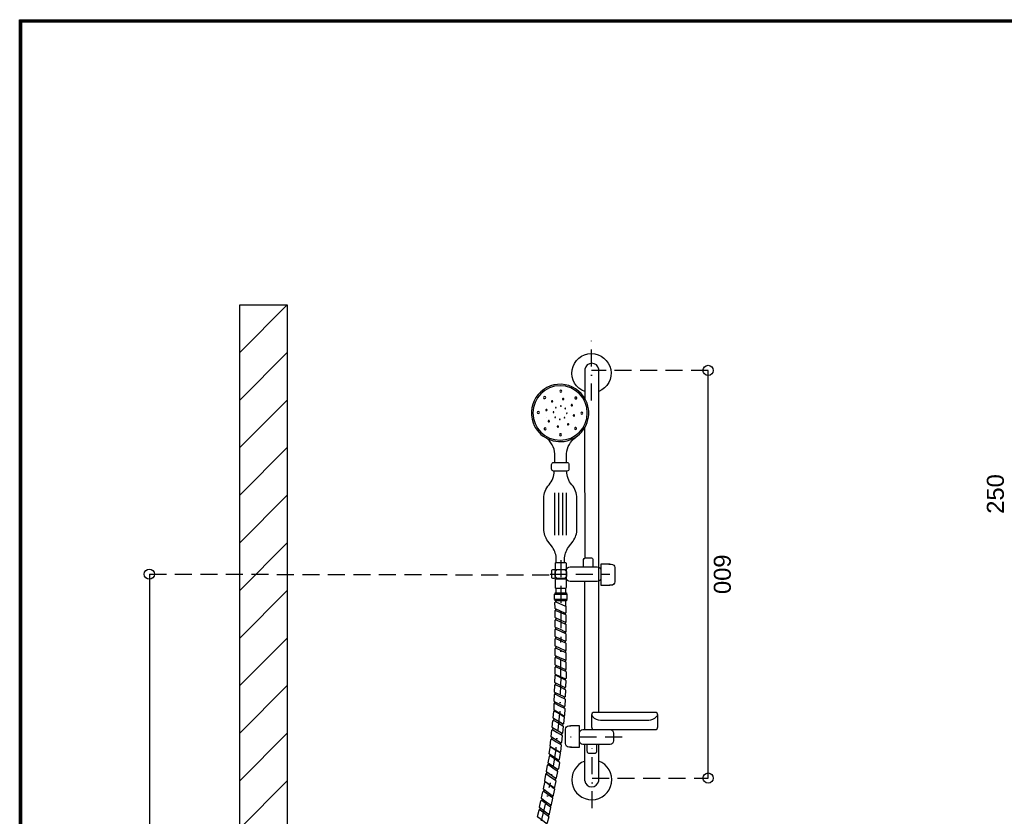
# Model space of a CAD drawing. Header units: millimetres. Extents: x -72565 to 37572, y -100 to 54284.
# Tile 28 of 32: x 6598 to 8045, y 23989 to 25161. Entities that reach past the tile are written whole.
import ezdxf
from ezdxf.enums import TextEntityAlignment as Align

# ---------------------------------------------------------------- set-up
doc = ezdxf.new("R2010")
doc.units = ezdxf.units.MM
doc.header["$LTSCALE"] = 50
doc.linetypes.add('DASHDOT', pattern=[1, 0.5, -0.25, 0, -0.25])
doc.linetypes.add('DASHED', pattern=[0.75, 0.5, -0.25])
doc.layers.add('LAYER01', color=15, linetype='Continuous')
doc.layers.add('LAYER74', color=4, linetype='DASHED')
doc.styles.get("Standard").update_dxf_attribs({"font": 'ARIAL.TTF'})

msp = doc.modelspace()

# ---------------------------------------------------------------- linework, layer by layer
at = {"layer": 'LAYER01', "color": 2, "linetype": 'Continuous'}
for points in [[(7428.3, 24613.7, -0.841513), (7438, 24669.7)], [(7438, 24669.7, -0.824384), (7448.8, 24614.1)], [(7428.3, 24070.5, 0.844089), (7438.9, 24013.6)], [(7438.9, 24013.6, 0.828812), (7448.7, 24070.5)]]:
    msp.add_lwpolyline(points, format="xyb", dxfattribs=at)
at = {"layer": 'LAYER74', "color": 1, "linetype": 'Continuous'}
for points in [[(6597.6, 21165.6), (6597.6, 25160.7), (9469.1, 25160.7), (9469.1, 21165.6)], [(6599.1, 21167.1), (6599.1, 25159.2), (9467.6, 25159.2), (9467.6, 21167.1)], [(6600.6, 21168.6), (6600.6, 25157.7), (9466.1, 25157.7), (9466.1, 21168.6)], [(7401.1, 24316), (7384.5, 24316), (7384.5, 24318.1), (7401.1, 24318.1)], [(7401.1, 24305.9), (7384.5, 24305.9), (7384.5, 24308), (7401.1, 24308)]]:
    msp.add_lwpolyline(points, close=True, dxfattribs=at)
for points in [[(6921, 24671.4), (6991, 24741.4)], [(6921, 24601.4), (6991, 24671.4)], [(7428.3, 24646.7), (7428.3, 24603.7)], [(7448.9, 24142), (7448.7, 24646.7)], [(6921, 24531.4), (6991, 24601.4)], [(7428.8, 24369.3), (7428.3, 24561)], [(6921, 24461.4), (6991, 24531.4)], [(6921, 24391.4), (6991, 24461.4)], [(7383.5, 24465), (7383.5, 24402.5)], [(7389.3, 24465), (7389.3, 24402.5)], [(7395.3, 24465), (7395.3, 24402.5)], [(7401, 24465), (7401, 24402.5)], [(6921, 24321.4), (6991, 24391.4)], [(7464.8, 24360), (7451.6, 24360), (7451.6, 24328.9), (7464.8, 24328.9)], [(7428.3, 24116.7), (7428.3, 24334.4)], [(6921, 24251.4), (6991, 24321.4)], [(7385.7, 24324.7), (7385.7, 24318.1)], [(7399.9, 24324.7), (7399.9, 24318.1)], [(7385.7, 24305.9), (7385.6, 24304.5)], [(7399.9, 24305.8), (7399.7, 24298.4)], [(7385, 24294.3), (7385.3, 24292.2)], [(7399.7, 24285.8), (7399.7, 24287.9)], [(7386.1, 24280.5), (7385.1, 24278.2)], [(7400.3, 24275.2), (7399.1, 24272.3)], [(7385.8, 24266.6), (7384.6, 24263.7)], [(7400.3, 24261.2), (7399.1, 24258.3)], [(6921, 24181.4), (6991, 24251.4)], [(7385.2, 24253.2), (7385, 24250.5)], [(7399.9, 24246.8), (7399, 24244.6)], [(7385.8, 24225), (7384.6, 24222.1)], [(7386.1, 24238.8), (7385.1, 24236.6)], [(7400.3, 24233.5), (7399.1, 24230.7)], [(7386, 24211.3), (7384.7, 24208.4)], [(7400.3, 24219.5), (7399.1, 24216.6)], [(7400.5, 24205.8), (7399.2, 24202.9)], [(6921, 24111.4), (6991, 24181.4)], [(7384.6, 24182.7), (7385.7, 24184.9)], [(7399.5, 24189.7), (7400.5, 24191.8)], [(7383.7, 24168.3), (7385, 24171.2)], [(7398.4, 24176.3), (7399.8, 24179.1)], [(7383.3, 24154.5), (7384.6, 24157.3)], [(7398, 24162.4), (7399.4, 24165.2)], [(7397.6, 24148.5), (7399, 24151.4)], [(7381.5, 24129.8), (7383.1, 24132.6)], [(7395.3, 24122.8), (7396.9, 24125.5)], [(6921, 24041.4), (6991, 24111.4)], [(7380, 24116.1), (7381.6, 24118.8)], [(7393.9, 24109), (7395.4, 24111.7)], [(7407.2, 24091.1), (7420.4, 24091.1), (7420.4, 24122.2), (7407.2, 24122.2)], [(7378.6, 24102.2), (7380.1, 24105)], [(7392.4, 24095.2), (7393.9, 24097.9)], [(7428.2, 24041.4), (7428.3, 24095)], [(7448.6, 24041.4), (7448.6, 24095)], [(7373.8, 24064.7), (7375.2, 24067)], [(7376.2, 24077.7), (7377.5, 24079.8)], [(7388.9, 24070.4), (7390.1, 24072.2)], [(7371.1, 24050.9), (7372.9, 24053.5)], [(7387.5, 24056.2), (7389.2, 24058.9)], [(6921, 23971.4), (6991, 24041.4)], [(7384.4, 24042.8), (7386.1, 24045.4)], [(7368.7, 24028.2), (7366.9, 24025.7)], [(7365.8, 24014.6), (7363.9, 24012.1)], [(7381.7, 24019.8), (7379.8, 24017.2)], [(7362.9, 24001.1), (7361, 23998.5)], [(7378.8, 24006.2), (7376.9, 24003.6)], [(7375.9, 23992.6), (7374, 23990.1)]]:
    msp.add_lwpolyline(points, dxfattribs=at)
at = {"layer": 'LAYER74', "color": 2, "linetype": 'Continuous'}
for points in [[(6921, 22345.4), (6921, 24741.4), (6991, 24741.4), (6991, 22345.4)], [(7401.9, 24316), (7401.9, 24308), (7383.7, 24308), (7383.7, 24316)], [(7401.1, 24305.9), (7384.5, 24305.9), (7384.5, 24308), (7401.1, 24308)]]:
    msp.add_lwpolyline(points, close=True, dxfattribs=at)
at = {"layer": 'LAYER74', "color": 1, "linetype": 'DASHDOT'}
for points in [[(7438, 24600.5), (7438, 24689.5)], [(7393.2, 24194.8), (7392.8, 24248)], [(7392.8, 24193.9), (7391.4, 24140.6)], [(7391.1, 24140.8), (7385.5, 24087.8)], [(7385.5, 24087.8), (7376.9, 24035.2)], [(7438.9, 24001), (7438.9, 24090)], [(7364.6, 23982.6), (7376.9, 24035.2)]]:
    msp.add_lwpolyline(points, dxfattribs=at)
at = {"layer": 'LAYER74', "color": 1, "linetype": 'Continuous'}
for points in [[(7448.7, 24646.7, 0.858969), (7428.3, 24646.7)], [(7426.4, 24356.1), (7426.4, 24366.9, -0.356519), (7428.8, 24369.3), (7433.3, 24369.3), (7437.9, 24369.3, -0.405405), (7440, 24366.1), (7440, 24356.1)], [(7463.3, 24360), (7467.1, 24360, -0.414214), (7472.1, 24355), (7472.1, 24333.9, -0.414214), (7467.1, 24328.9), (7464.3, 24328.9)], [(7438, 24138), (7439.7, 24136, 0.218367), (7451.1, 24130.8), (7522.3, 24130.8, 0.20829), (7533.2, 24135.6), (7535.5, 24138)], [(7408.7, 24091.1), (7404.9, 24091.1, -0.414214), (7399.9, 24096.1), (7399.9, 24117.2, -0.414214), (7404.9, 24122.2), (7407.7, 24122.2)], [(7445.5, 24095), (7445.5, 24084.2, -0.356521), (7443.2, 24081.8), (7438.7, 24081.8), (7434.1, 24081.8, -0.405403), (7431.9, 24085), (7431.9, 24095)], [(7428.2, 24041.4, 0.858969), (7448.6, 24041.4)]]:
    msp.add_lwpolyline(points, format="xyb", dxfattribs=at)
at = {"layer": 'LAYER74', "color": 1, "linetype": 'DASHED'}
for points in [[(7609.4, 24645), (7438, 24645)], [(7392.8, 24365.7), (7392.8, 24248)], [(6788.2, 24345.4), (7384.5, 24344.3)], [(7377.4, 24345.4), (7465, 24345.4)], [(7483.1, 24105.7), (7407, 24105.7)], [(7438.9, 24045.5), (7609.4, 24045.5)]]:
    msp.add_lwpolyline(points, dxfattribs=at)
at = {"layer": 'LAYER74', "color": 2, "linetype": 'Continuous'}
for points in [[(7609.4, 24652.5, -1), (7609.4, 24637.5, -1)], [(7609.4, 24652.5, -1), (7609.4, 24637.5, -1)], [(7431.9, 24582.4, 1), (7351.9, 24582.4, 1)], [(6788.2, 24337.9, -1), (6788.2, 24352.9, -1)], [(7393.3, 24352.4), (7393.3, 24352.4), (7396.5, 24352.4, -0.414214), (7401.5, 24347.4), (7401.5, 24343.8, -0.414214), (7396.5, 24338.8), (7389.5, 24338.8, -0.414214), (7384.5, 24343.8), (7384.5, 24347.4, -0.414214), (7389.5, 24352.4)], [(7474.3, 24142), (7474.3, 24142), (7442, 24142, 0.414214), (7438, 24138), (7438, 24120.7, 0.414214), (7442, 24116.7), (7531.5, 24116.7, 0.414214), (7535.5, 24120.7), (7535.5, 24138, 0.414214), (7531.5, 24142)], [(7609.4, 24053, -1), (7609.4, 24038, -1)], [(7609.4, 24053, -1), (7609.4, 24038, -1)]]:
    msp.add_lwpolyline(points, format="xyb", close=True, dxfattribs=at)
at = {"layer": 'LAYER74', "color": 7, "linetype": 'Continuous'}
for points in [[(7609.4, 24045.5), (7609.4, 24645)], [(6788.2, 24345.4), (6788.2, 22345.4)]]:
    msp.add_lwpolyline(points, dxfattribs=at)
at = {"layer": 'LAYER74', "color": 1, "linetype": 'Continuous'}
for points in [[(7431.6, 24596.7, 1), (7352.2, 24568.1, 1)], [(7394.6, 24614.3, 1), (7391.6, 24614.3, 1)], [(7370.3, 24603.9, 1), (7368.1, 24606, 1)], [(7397.3, 24602.6, 1), (7395.4, 24602.9, 1)], [(7415.9, 24603.3, 1), (7413.8, 24605.4, 1)], [(7372.7, 24586.5, 1), (7370.8, 24586.9, 1)], [(7380.7, 24598.7, 1), (7379.6, 24600.3, 1)], [(7385.8, 24589.8, 1), (7385.2, 24590.5, 1)], [(7393.5, 24592.5, 1), (7392.5, 24592.5, 1)], [(7399.8, 24588.6, 1), (7399.1, 24589.3, 1)], [(7409.6, 24593.1, 1), (7408.5, 24594.7, 1)], [(7361.4, 24583, 1), (7358.4, 24583, 1)], [(7382.6, 24583.6, 1), (7381.7, 24583.6, 1)], [(7385, 24575.7, 1), (7384.4, 24576.4, 1)], [(7391.9, 24572.9, 1), (7391, 24573, 1)], [(7398.7, 24575, 1), (7398.1, 24575.7, 1)], [(7402.2, 24581.9, 1), (7401.3, 24582, 1)], [(7413.1, 24578.5, 1), (7411.2, 24578.9, 1)], [(7425.4, 24582, 1), (7422.4, 24582, 1)], [(7370.9, 24557.9, 1), (7368.7, 24560, 1)], [(7375.8, 24569.5, 1), (7374.7, 24571.1, 1)], [(7389.5, 24562.1, 1), (7387.6, 24562.5, 1)], [(7404.2, 24564.8, 1), (7403.1, 24566.4, 1)], [(7415.5, 24558.6, 1), (7413.4, 24560.7, 1)], [(7393.9, 24550.4, 1), (7390.9, 24550.4, 1)], [(7392.1, 24496.8), (7382.3, 24497, -0.408936), (7379.3, 24500), (7379.3, 24506.6, -0.414214), (7382.3, 24509.6), (7401.9, 24509.6, -0.414214), (7404.9, 24506.6), (7404.9, 24499.8, -0.414214), (7401.9, 24496.8)], [(7392.4, 24362.1), (7385.7, 24362.1, 0.414214), (7384.5, 24360.8), (7384.5, 24353.7, 0.416011), (7385.7, 24352.4), (7399.9, 24352.5, 0.412452), (7401.1, 24353.7), (7401.1, 24360.8, 0.414214), (7399.9, 24362.1)], [(7431.6, 24356.1), (7431.6, 24356.1), (7446.6, 24356.1, -0.414214), (7451.6, 24351.1), (7451.6, 24339.4, -0.414214), (7446.6, 24334.4), (7406.5, 24334.4, -0.414214), (7401.5, 24339.4), (7401.5, 24351.1, -0.414214), (7406.5, 24356.1)], [(7382.1, 24352.4), (7382.1, 24352.4), (7382.5, 24352.4, -0.414214), (7384.5, 24350.4), (7384.5, 24340.8, -0.414214), (7382.5, 24338.8), (7381.8, 24338.8, -0.414214), (7379.8, 24340.8), (7379.8, 24350.4, -0.414214), (7381.8, 24352.4)], [(7392.4, 24338.2), (7385.7, 24338.2, 0.414214), (7384.5, 24337), (7384.5, 24325.9, 0.41602), (7385.7, 24324.7), (7399.9, 24324.8, 0.412463), (7401.1, 24326), (7401.1, 24337, 0.414214), (7399.9, 24338.2)], [(7392.4, 24290.9), (7392.4, 24290.9), (7385, 24294.3, -0.288482), (7384.4, 24295.2), (7384.3, 24303.5, -0.544784), (7385.7, 24304.4), (7399.7, 24298.4, -0.298206), (7400.3, 24297.5), (7400.4, 24288.8, -0.548233), (7398.9, 24287.9)], [(7392.4, 24277.6), (7392.4, 24277.6), (7385, 24281, -0.291779), (7384.4, 24281.9), (7384.4, 24291.2, -0.548234), (7385.8, 24292.1), (7399.7, 24285.8, -0.291821), (7400.3, 24284.9), (7400.4, 24275.5, -0.548234), (7398.9, 24274.6)], [(7392.5, 24263.7), (7392.5, 24263.7), (7385.1, 24267.1, -0.291779), (7384.5, 24268), (7384.5, 24277.4, -0.548146), (7385.9, 24278.3), (7399.8, 24271.9, -0.291821), (7400.4, 24271), (7400.4, 24261.6, -0.54819), (7399, 24260.7)], [(7392.6, 24249.8), (7392.6, 24249.8), (7385.2, 24253.2, -0.291779), (7384.6, 24254.1), (7384.5, 24263.5, -0.548234), (7386, 24264.4), (7399.9, 24258, -0.291821), (7400.5, 24257.1), (7400.5, 24247.7, -0.54819), (7399.1, 24246.8)], [(7392.4, 24235.9), (7392.4, 24235.9), (7385, 24239.3, -0.291779), (7384.4, 24240.2), (7384.4, 24249.6, -0.548234), (7385.8, 24250.5), (7399.7, 24244.1, -0.291821), (7400.3, 24243.2), (7400.4, 24233.9, -0.548234), (7398.9, 24232.9)], [(7392.5, 24222), (7392.5, 24222), (7385.1, 24225.4, -0.291779), (7384.5, 24226.3), (7384.5, 24235.7, -0.548146), (7385.9, 24236.6), (7399.8, 24230.3, -0.291821), (7400.4, 24229.4), (7400.4, 24220, -0.54819), (7399, 24219.1)], [(7392.6, 24208.2), (7392.6, 24208.2), (7385.2, 24211.5, -0.291779), (7384.6, 24212.5), (7384.5, 24221.8, -0.548234), (7386, 24222.7), (7399.9, 24216.4, -0.291821), (7400.5, 24215.5), (7400.5, 24206.1, -0.54819), (7399.1, 24205.2)], [(7392.3, 24193.4), (7392.3, 24193.4), (7399.5, 24189.7, -0.291947), (7400.1, 24188.8), (7399.8, 24179.4, -0.548134), (7398.4, 24178.6), (7384.7, 24185.4, -0.291959), (7384.1, 24186.3), (7384.4, 24195.7, -0.548176), (7385.8, 24196.6)], [(7392.7, 24194.3), (7392.7, 24194.3), (7385.3, 24197.7, -0.291735), (7384.7, 24198.6), (7384.6, 24207.9, -0.548146), (7386, 24208.9), (7400, 24202.5, -0.291793), (7400.6, 24201.6), (7400.6, 24192.2, -0.548146), (7399.2, 24191.3)], [(7391.9, 24179.5), (7391.9, 24179.5), (7399.1, 24175.9, -0.291917), (7399.7, 24174.9), (7399.4, 24165.6, -0.548207), (7398, 24164.7), (7384.3, 24171.5, -0.291762), (7383.7, 24172.5), (7384, 24181.8, -0.548176), (7385.4, 24182.7)], [(7391.5, 24165.6), (7391.5, 24165.6), (7398.7, 24162, -0.291947), (7399.3, 24161.1), (7399, 24151.7, -0.548134), (7397.6, 24150.8), (7383.9, 24157.7, -0.291959), (7383.3, 24158.6), (7383.6, 24168, -0.54825), (7385, 24168.8)], [(7391, 24151.7), (7391, 24151.7), (7398.3, 24148.1, -0.291917), (7398.9, 24147.2), (7398.6, 24137.9, -0.572446), (7397.1, 24137.1), (7383.4, 24145.3, -0.271889), (7383, 24146.1), (7383.2, 24154.1, -0.548138), (7384.6, 24155)], [(7390.5, 24140.3), (7390.5, 24140.3), (7397.5, 24136.2, -0.291869), (7398, 24135.2), (7397, 24125.9, -0.548118), (7395.5, 24125.1), (7382.3, 24133, -0.291878), (7381.9, 24134), (7382.9, 24143.3, -0.548148), (7384.4, 24144)], [(7389, 24126.5), (7389, 24126.5), (7396, 24122.3, -0.291836), (7396.5, 24121.4), (7395.5, 24112.1, -0.548148), (7394, 24111.3), (7380.9, 24119.2, -0.291878), (7380.4, 24120.2), (7381.4, 24129.5, -0.548148), (7382.9, 24130.2)], [(7387.6, 24112.7), (7387.6, 24112.7), (7394.6, 24108.5, -0.291836), (7395, 24107.6), (7394, 24098.3, -0.548118), (7392.5, 24097.5), (7379.4, 24105.4, -0.291878), (7378.9, 24106.4), (7379.9, 24115.7, -0.548148), (7381.4, 24116.4)], [(7440.4, 24095), (7440.4, 24095), (7425.4, 24095, -0.414214), (7420.4, 24100), (7420.4, 24111.7, -0.414214), (7425.4, 24116.7), (7465.5, 24116.7, -0.414214), (7470.5, 24111.7), (7470.5, 24100, -0.414214), (7465.5, 24095)], [(7386.1, 24098.9), (7386.1, 24098.9), (7393.1, 24094.7, -0.291791), (7393.6, 24093.8), (7392.6, 24084.5, -0.548148), (7391.1, 24083.7), (7377.9, 24091.6, -0.291923), (7377.5, 24092.6), (7378.4, 24101.9, -0.548118), (7380, 24102.6)], [(7384.7, 24087, 0.003987), (7384.7, 24087), (7391.4, 24083, -0.306956), (7391.9, 24082), (7390.4, 24072.8, -0.548201), (7388.8, 24072.1), (7376.1, 24080.7, -0.291413), (7375.7, 24081.7), (7377.1, 24090.1, -0.536794), (7378.6, 24090.8)], [(7383.6, 24074), (7383.6, 24074), (7390.3, 24069.5, -0.291778), (7390.8, 24068.5), (7389.3, 24059.2, -0.548152), (7387.7, 24058.6), (7375, 24067.1, -0.291775), (7374.6, 24068.1), (7376.1, 24077.4, -0.548201), (7377.6, 24078)], [(7378.4, 24047), (7378.4, 24047), (7385, 24042.3, -0.291841), (7385.4, 24041.3), (7383.7, 24032.1, -0.548204), (7382.1, 24031.4), (7369.7, 24040.3, -0.291892), (7369.3, 24041.3), (7371, 24050.6, -0.548167), (7372.6, 24051.2)], [(7381, 24060.7), (7381, 24060.7), (7387.6, 24055.9, -0.291886), (7388, 24054.9), (7386.3, 24045.7, -0.548236), (7384.7, 24045.1), (7372.2, 24054, -0.291928), (7371.8, 24055), (7373.6, 24064.2, -0.548135), (7375.1, 24064.8)], [(7374.5, 24023.8), (7374.5, 24023.8), (7368, 24028.7, -0.291849), (7367.7, 24029.7), (7369.6, 24038.9, -0.548136), (7371.2, 24039.5), (7383.4, 24030.3, -0.291898), (7383.8, 24029.3), (7381.8, 24020.1, -0.5481), (7380.3, 24019.5)], [(7371.6, 24010.2), (7371.6, 24010.2), (7365.1, 24015.1, -0.291849), (7364.7, 24016.2), (7366.7, 24025.3, -0.5481), (7368.3, 24025.9), (7380.5, 24016.7, -0.291808), (7380.9, 24015.7), (7378.9, 24006.5, -0.548136), (7377.3, 24005.9)], [(7368.7, 23996.7), (7368.7, 23996.7), (7362.2, 24001.6, -0.291894), (7361.8, 24002.6), (7363.8, 24011.8, -0.5481), (7365.4, 24012.3), (7377.6, 24003.1, -0.291854), (7378, 24002.1), (7376, 23992.9, -0.548136), (7374.4, 23992.4)], [(7365.8, 23983.1), (7365.8, 23983.1), (7359.3, 23988, -0.291766), (7358.9, 23989), (7360.9, 23998.2, -0.548136), (7362.5, 23998.8), (7374.7, 23989.5, -0.291914), (7375.1, 23988.5), (7373.1, 23979.4, -0.5481), (7371.5, 23978.8)]]:
    msp.add_lwpolyline(points, format="xyb", close=True, dxfattribs=at)
at = {"layer": 'LAYER74', "color": 3, "linetype": 'Continuous'}
msp.add_lwpolyline([(7371.8, 24575.5), (7371.8, 24575.5)], close=True, dxfattribs=at)
at = {"layer": 'LAYER74', "color": 2, "linetype": 'Continuous'}
for points in [[(7384.3, 24509.6), (7384.3, 24522.4, 0.239531), (7370.8, 24545.8)], [(7401.4, 24509.6), (7401.4, 24522.4, -0.212371), (7414.8, 24546.9)], [(7386.3, 24362.1), (7386.3, 24367.1, 0.159017), (7380.5, 24384.8), (7373.9, 24394, -0.159011), (7368.1, 24411.7), (7368.1, 24457, -0.183095), (7375.6, 24476.8), (7375.7, 24476.9, 0.183107), (7383.2, 24496.8), (7383.2, 24496.6)], [(7398.5, 24362.1), (7398.5, 24367.1, -0.159017), (7404.2, 24384.8), (7410.9, 24394, 0.159011), (7416.7, 24411.7), (7416.7, 24457, 0.183095), (7409.2, 24476.8), (7409.1, 24476.9, -0.183107), (7401.6, 24496.8), (7401.6, 24496.6)]]:
    msp.add_lwpolyline(points, format="xyb", dxfattribs=at)

# ---------------------------------------------------------------- texts
at = {"layer": 'LAYER74', "color": 2}
for s, rotation, p in [('250', 89.9999, (8044.1, 24463.2)), ('600', 270, (7617.7, 24345.2))]:
    msp.add_text(s, height=25, rotation=rotation, dxfattribs=at).set_placement(p, align=Align.CENTER)

doc.saveas('drawing.dxf')
